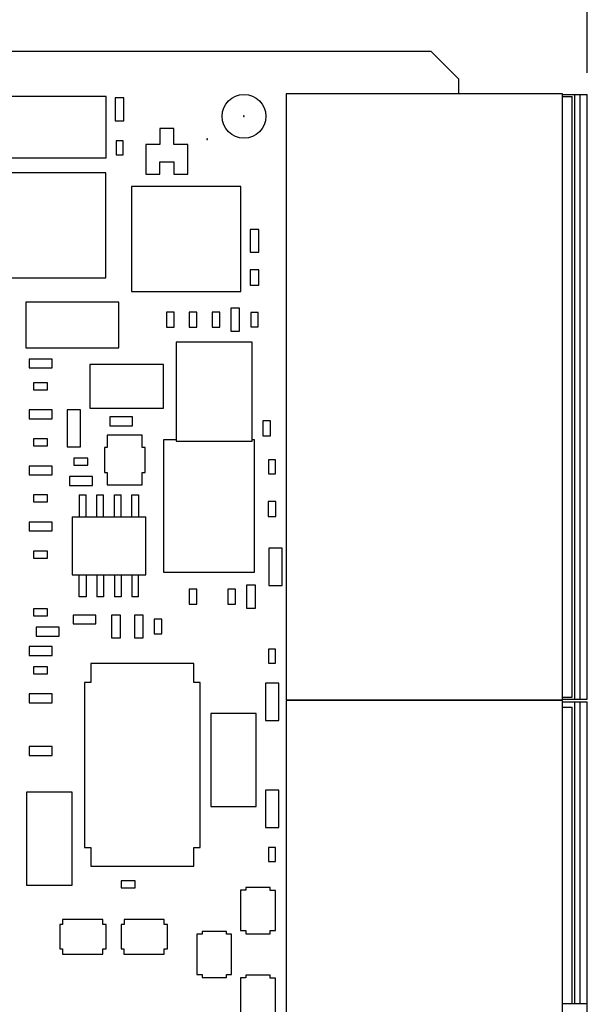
# Model space of a CAD drawing. Header units: inches. Extents: x 0 to 34, y 0 to 22.
# Tile 53 of 55: x 25.4 to 27, y 15.3 to 18.1. Entities that reach past the tile are written whole.
import ezdxf

# ---------------------------------------------------------------- set-up
doc = ezdxf.new("R2010")
doc.units = ezdxf.units.IN
doc.header["$LTSCALE"] = 1.87
doc.header["$MEASUREMENT"] = 0
doc.layers.get('0').update_dxf_attribs({"linetype": 'CONTINUOUS'})
doc.layers.add('DIMENSIONS', color=7, linetype='CONTINUOUS')
doc.styles.get("Standard").update_dxf_attribs({"font": 'txt', "width": 0.8})
doc.dimstyles.new('DIMSTYLE_1', dxfattribs={"dimtxt": 0.125, "dimasz": 0.18, "dimexe": 0.18, "dimexo": 0.0625, "dimgap": 0.09, "dimtad": 0, "dimtih": 1, "dimtoh": 1, "dimdec": 3, "dimzin": 4, "dimdsep": 46, "dimtxsty": 'STANDARD', "dimblk": '_FILLED', "dimblk1": '_FILLED', "dimblk2": '_FILLED', "dimcen": 0.09, "dimadec": 0, "dimazin": 0, "dimtp": 0.005, "dimtm": 0.005, "dimtfac": 1, "dimtdec": 3, "dimtofl": 0, "dimtmove": 0, "dimatfit": 3, "dimldrblk": '_FILLED', "dimfxl": 1, "dimtolj": 1, "dimtzin": 4, "dimarcsym": 0})

# ---------------------------------------------------------------- blocks, each defined once
blk = doc.blocks.new('_FILLED')
at = {"color": 0, "linetype": 'BYBLOCK'}
blk.add_solid([(0, 0), (-1, 0.174), (-1, -0.174)], dxfattribs=at)
blk = doc.blocks.new('*D6')
at = {"layer": 'DIMENSIONS', "color": 2, "linetype": 'CONTINUOUS'}
for p, q in [((19.9451, 17.6973), (19.9451, 19.3298)), ((26.9837, 17.945), (26.9837, 19.3298)), ((19.9451, 19.2048), (22.6075, 19.2048)), ((26.9837, 19.2048), (24.1575, 19.2048))]:
    blk.add_line(p, q, dxfattribs=at)
at = {"layer": 'DIMENSIONS', "color": 2, "linetype": 'CONTINUOUS', "xscale": 0.18, "yscale": 0.18, "zscale": 0.18, "rotation": 180}
blk.add_blockref('_FILLED', (19.9451, 19.2048), dxfattribs=at)
at = {"layer": 'DIMENSIONS', "color": 2, "linetype": 'CONTINUOUS', "xscale": 0.18, "yscale": 0.18, "zscale": 0.18}
blk.add_blockref('_FILLED', (26.9837, 19.2048), dxfattribs=at)
at = {"layer": 'DIMENSIONS', "color": 2, "linetype": 'CONTINUOUS', "width": 0.8}
for s, p in [('7.039', (22.67, 19.1423)), ('[', (23.295, 19.1423)), ('178.78', (23.395, 19.1423)), (']', (23.995, 19.1423))]:
    blk.add_text(s, height=0.125, dxfattribs=at).set_placement(p)

msp = doc.modelspace()

# ---------------------------------------------------------------- linework, layer by layer
at = {"color": 7, "linetype": 'CONTINUOUS'}
for p, q in [((26.5385, 18.0056), (20.2375, 18.0056)), ((26.5385, 18.0056), (26.6175, 17.9266)), ((26.6175, 17.8851), (26.6175, 17.9266)), ((25.611, 17.8771), (25.24, 17.8771)), ((25.611, 17.7021), (25.611, 17.8771)), ((25.6621, 17.8731), (25.6369, 17.8731)), ((25.6369, 17.8731), (25.6369, 17.8081)), ((25.6621, 17.8081), (25.6621, 17.8731)), ((26.9126, 17.8851), (26.1252, 17.8851)), ((26.1252, 17.8851), (26.1252, 16.1568)), ((26.9126, 16.1568), (26.9126, 17.8851)), ((26.9126, 17.8825), (26.9837, 17.8825)), ((26.9126, 17.8766), (26.9404, 17.8766)), ((26.9404, 16.164), (26.9404, 17.8766)), ((26.9483, 16.1581), (26.9483, 17.8825)), ((26.9637, 16.1581), (26.9637, 17.8825)), ((26.9837, 16.1581), (26.9837, 17.8825)), ((25.6369, 17.8081), (25.6621, 17.8081)), ((26.0055, 17.8216), (26.0035, 17.8216)), ((26.0035, 17.8216), (26.0035, 17.8196)), ((26.0035, 17.8196), (26.0055, 17.8196)), ((26.0055, 17.8196), (26.0055, 17.8216)), ((25.8045, 17.7856), (25.7645, 17.7856)), ((25.7645, 17.7856), (25.7645, 17.7406)), ((25.8045, 17.7406), (25.8045, 17.7856)), ((25.6595, 17.7506), (25.6395, 17.7506)), ((25.6395, 17.7506), (25.6395, 17.7106)), ((25.6595, 17.7106), (25.6595, 17.7506)), ((25.9005, 17.7566), (25.8985, 17.7566)), ((25.8985, 17.7566), (25.8985, 17.7546)), ((25.8985, 17.7546), (25.9005, 17.7546)), ((25.9005, 17.7546), (25.9005, 17.7566)), ((25.7645, 17.7406), (25.7245, 17.7406)), ((25.7245, 17.7406), (25.7245, 17.6556)), ((25.8445, 17.7406), (25.8045, 17.7406)), ((25.8445, 17.6556), (25.8445, 17.7406)), ((25.24, 17.7021), (25.611, 17.7021)), ((25.6395, 17.7106), (25.6595, 17.7106)), ((25.7645, 17.6906), (25.8045, 17.6906)), ((25.7645, 17.6556), (25.7645, 17.6906)), ((25.8045, 17.6906), (25.8045, 17.6556)), ((25.6105, 17.6596), (25.3305, 17.6596)), ((25.6105, 17.3596), (25.6105, 17.6596)), ((25.7245, 17.6556), (25.7645, 17.6556)), ((25.8045, 17.6556), (25.8445, 17.6556)), ((25.9955, 17.6206), (25.6835, 17.6206)), ((25.6835, 17.6206), (25.6835, 17.3206)), ((25.9955, 17.3206), (25.9955, 17.6206)), ((26.0471, 17.4981), (26.0219, 17.4981)), ((26.0219, 17.4981), (26.0219, 17.4331)), ((26.0471, 17.4331), (26.0471, 17.4981)), ((26.0219, 17.4331), (26.0471, 17.4331)), ((26.0465, 17.3826), (26.0225, 17.3826)), ((26.0225, 17.3826), (26.0225, 17.3386)), ((26.0465, 17.3386), (26.0465, 17.3826)), ((25.3305, 17.3596), (25.6105, 17.3596)), ((26.0225, 17.3386), (26.0465, 17.3386)), ((25.6835, 17.3206), (25.9955, 17.3206)), ((25.6475, 17.2906), (25.3825, 17.2906)), ((25.3825, 17.2906), (25.3825, 17.1606)), ((25.6475, 17.1606), (25.6475, 17.2906)), ((25.9921, 17.2731), (25.9669, 17.2731)), ((25.9669, 17.2731), (25.9669, 17.2081)), ((25.9921, 17.2081), (25.9921, 17.2731)), ((25.8055, 17.2616), (25.7835, 17.2616)), ((25.7835, 17.2616), (25.7835, 17.2196)), ((25.8055, 17.2196), (25.8055, 17.2616)), ((25.8705, 17.2616), (25.8485, 17.2616)), ((25.8485, 17.2616), (25.8485, 17.2196)), ((25.8705, 17.2196), (25.8705, 17.2616)), ((25.9355, 17.2616), (25.9135, 17.2616)), ((25.9135, 17.2616), (25.9135, 17.2196)), ((25.9355, 17.2196), (25.9355, 17.2616)), ((26.0445, 17.2606), (26.0245, 17.2606)), ((26.0245, 17.2606), (26.0245, 17.2206)), ((26.0445, 17.2206), (26.0445, 17.2606)), ((25.7835, 17.2196), (25.8055, 17.2196)), ((25.8485, 17.2196), (25.8705, 17.2196)), ((25.9135, 17.2196), (25.9355, 17.2196)), ((26.0245, 17.2206), (26.0445, 17.2206)), ((25.9669, 17.2081), (25.9921, 17.2081)), ((25.3825, 17.1606), (25.6475, 17.1606)), ((26.028, 17.1766), (25.811, 17.1766)), ((25.811, 17.1766), (25.811, 16.8936)), ((26.028, 16.8936), (26.028, 17.1766)), ((25.457, 17.1281), (25.392, 17.1281)), ((25.392, 17.1281), (25.392, 17.1031)), ((25.392, 17.1031), (25.457, 17.1031)), ((25.457, 17.1031), (25.457, 17.1281)), ((25.7745, 17.1126), (25.5645, 17.1126)), ((25.5645, 17.1126), (25.5645, 16.9886)), ((25.7745, 16.9886), (25.7745, 17.1126)), ((25.4445, 17.0606), (25.4045, 17.0606)), ((25.4045, 17.0606), (25.4045, 17.0406)), ((25.4445, 17.0406), (25.4445, 17.0606)), ((25.4045, 17.0406), (25.4445, 17.0406)), ((25.457, 16.9832), (25.392, 16.9832)), ((25.392, 16.9832), (25.392, 16.958)), ((25.457, 16.958), (25.457, 16.9832)), ((25.5385, 16.9836), (25.5005, 16.9836)), ((25.5005, 16.9836), (25.5005, 16.8776)), ((25.5385, 16.8776), (25.5385, 16.9836)), ((25.5645, 16.9886), (25.7745, 16.9886)), ((25.687, 16.9632), (25.622, 16.9632)), ((25.622, 16.9632), (25.622, 16.938)), ((25.687, 16.938), (25.687, 16.9632)), ((25.392, 16.958), (25.457, 16.958)), ((25.622, 16.938), (25.687, 16.938)), ((26.0805, 16.9516), (26.0585, 16.9516)), ((26.0585, 16.9516), (26.0585, 16.9096)), ((26.0805, 16.9096), (26.0805, 16.9516)), ((25.7145, 16.9116), (25.6145, 16.9116)), ((25.6145, 16.9116), (25.6145, 16.8761)), ((25.7145, 16.8761), (25.7145, 16.9116)), ((26.0585, 16.9096), (26.0805, 16.9096)), ((25.4445, 16.9006), (25.4045, 16.9006)), ((25.4045, 16.9006), (25.4045, 16.8806)), ((25.4045, 16.8806), (25.4445, 16.8806)), ((25.4445, 16.8806), (25.4445, 16.9006)), ((25.5005, 16.8776), (25.5385, 16.8776)), ((25.811, 16.8981), (25.7745, 16.8981)), ((25.7745, 16.8981), (25.7745, 16.5201)), ((25.811, 16.8936), (26.028, 16.8936)), ((26.0345, 16.8981), (26.028, 16.8981)), ((26.0345, 16.5201), (26.0345, 16.8981)), ((25.6145, 16.8761), (25.6065, 16.8761)), ((25.6065, 16.8761), (25.6065, 16.8051)), ((25.7225, 16.8761), (25.7145, 16.8761)), ((25.7225, 16.8051), (25.7225, 16.8761)), ((25.457, 16.8232), (25.392, 16.8232)), ((25.392, 16.8232), (25.392, 16.798)), ((25.457, 16.798), (25.457, 16.8232)), ((25.5595, 16.8456), (25.5195, 16.8456)), ((25.5195, 16.8456), (25.5195, 16.8256)), ((25.5195, 16.8256), (25.5595, 16.8256)), ((25.5595, 16.8256), (25.5595, 16.8456)), ((26.0945, 16.8406), (26.0745, 16.8406)), ((26.0745, 16.8406), (26.0745, 16.8006)), ((26.0945, 16.8006), (26.0945, 16.8406)), ((25.392, 16.798), (25.457, 16.798)), ((25.572, 16.7932), (25.507, 16.7932)), ((25.507, 16.7932), (25.507, 16.768)), ((25.572, 16.768), (25.572, 16.7932)), ((25.6065, 16.8051), (25.6145, 16.8051)), ((25.6145, 16.8051), (25.6145, 16.7696)), ((25.7145, 16.8051), (25.7225, 16.8051)), ((25.7145, 16.7696), (25.7145, 16.8051)), ((26.0745, 16.8006), (26.0945, 16.8006)), ((25.507, 16.768), (25.572, 16.768)), ((25.6145, 16.7696), (25.7145, 16.7696)), ((25.4445, 16.7406), (25.4045, 16.7406)), ((25.4045, 16.7406), (25.4045, 16.7206)), ((25.4445, 16.7206), (25.4445, 16.7406)), ((25.5349, 16.7411), (25.5541, 16.7411)), ((25.5349, 16.7411), (25.5349, 16.6781)), ((25.5541, 16.6781), (25.5541, 16.7411)), ((25.5849, 16.7411), (25.6041, 16.7411)), ((25.5849, 16.6781), (25.5849, 16.7411)), ((25.6041, 16.6781), (25.6041, 16.7411)), ((25.6349, 16.7411), (25.6541, 16.7411)), ((25.6349, 16.6781), (25.6349, 16.7411)), ((25.6541, 16.6781), (25.6541, 16.7411)), ((25.6849, 16.7411), (25.7041, 16.7411)), ((25.6849, 16.6781), (25.6849, 16.7411)), ((25.7041, 16.7411), (25.7041, 16.6781)), ((25.4045, 16.7206), (25.4445, 16.7206)), ((26.0955, 16.7216), (26.0735, 16.7216)), ((26.0735, 16.7216), (26.0735, 16.6796)), ((26.0955, 16.6796), (26.0955, 16.7216)), ((25.457, 16.6632), (25.392, 16.6632)), ((25.392, 16.6632), (25.392, 16.638)), ((25.457, 16.638), (25.457, 16.6632)), ((25.5145, 16.6781), (25.7245, 16.6781)), ((25.5145, 16.6781), (25.5145, 16.5131)), ((25.7245, 16.5131), (25.7245, 16.6781)), ((26.0735, 16.6796), (26.0955, 16.6796)), ((25.392, 16.638), (25.457, 16.638)), ((25.4445, 16.5806), (25.4045, 16.5806)), ((25.4045, 16.5806), (25.4045, 16.5606)), ((25.4445, 16.5606), (25.4445, 16.5806)), ((26.1135, 16.5886), (26.0755, 16.5886)), ((26.0755, 16.5886), (26.0755, 16.4826)), ((26.1135, 16.4826), (26.1135, 16.5886)), ((25.4045, 16.5606), (25.4445, 16.5606)), ((25.5145, 16.5131), (25.7245, 16.5131)), ((25.5349, 16.4501), (25.5349, 16.5131)), ((25.5541, 16.5131), (25.5541, 16.4501)), ((25.5849, 16.5131), (25.5849, 16.4501)), ((25.6041, 16.5131), (25.6041, 16.4501)), ((25.6349, 16.5131), (25.6349, 16.4501)), ((25.6541, 16.5131), (25.6541, 16.4501)), ((25.6849, 16.5131), (25.6849, 16.4501)), ((25.7041, 16.4501), (25.7041, 16.5131)), ((25.7745, 16.5201), (26.0345, 16.5201)), ((25.8705, 16.4716), (25.8485, 16.4716)), ((25.8485, 16.4716), (25.8485, 16.4296)), ((25.8705, 16.4296), (25.8705, 16.4716)), ((25.9805, 16.4716), (25.9585, 16.4716)), ((25.9585, 16.4716), (25.9585, 16.4296)), ((25.9805, 16.4296), (25.9805, 16.4716)), ((26.0371, 16.4831), (26.0119, 16.4831)), ((26.0119, 16.4831), (26.0119, 16.4181)), ((26.0371, 16.4181), (26.0371, 16.4831)), ((26.0755, 16.4826), (26.1135, 16.4826)), ((25.5541, 16.4501), (25.5349, 16.4501)), ((25.6041, 16.4501), (25.5849, 16.4501)), ((25.6541, 16.4501), (25.6349, 16.4501)), ((25.7041, 16.4501), (25.6849, 16.4501)), ((25.8485, 16.4296), (25.8705, 16.4296)), ((25.9585, 16.4296), (25.9805, 16.4296)), ((25.4445, 16.4156), (25.4045, 16.4156)), ((25.4045, 16.4156), (25.4045, 16.3956)), ((25.4445, 16.3956), (25.4445, 16.4156)), ((26.0119, 16.4181), (26.0371, 16.4181)), ((25.4045, 16.3956), (25.4445, 16.3956)), ((25.582, 16.3981), (25.517, 16.3981)), ((25.517, 16.3981), (25.517, 16.3731)), ((25.517, 16.3731), (25.582, 16.3731)), ((25.582, 16.3731), (25.582, 16.3981)), ((25.652, 16.3981), (25.627, 16.3981)), ((25.627, 16.3981), (25.627, 16.3331)), ((25.652, 16.3331), (25.652, 16.3981)), ((25.717, 16.3981), (25.692, 16.3981)), ((25.692, 16.3981), (25.692, 16.3331)), ((25.717, 16.3331), (25.717, 16.3981)), ((25.7705, 16.3866), (25.7485, 16.3866)), ((25.7485, 16.3866), (25.7485, 16.3446)), ((25.7705, 16.3446), (25.7705, 16.3866)), ((25.477, 16.3632), (25.412, 16.3632)), ((25.412, 16.3632), (25.412, 16.338)), ((25.477, 16.338), (25.477, 16.3632)), ((25.7485, 16.3446), (25.7705, 16.3446)), ((25.412, 16.338), (25.477, 16.338)), ((25.627, 16.3331), (25.652, 16.3331)), ((25.692, 16.3331), (25.717, 16.3331)), ((25.457, 16.3082), (25.392, 16.3082)), ((25.392, 16.3082), (25.392, 16.283)), ((25.457, 16.283), (25.457, 16.3082)), ((26.0945, 16.3006), (26.0745, 16.3006)), ((26.0745, 16.3006), (26.0745, 16.2606)), ((26.0945, 16.2606), (26.0945, 16.3006)), ((25.392, 16.283), (25.457, 16.283)), ((25.8615, 16.2596), (25.5675, 16.2596)), ((25.5675, 16.2596), (25.5675, 16.2056)), ((25.8615, 16.2056), (25.8615, 16.2596)), ((26.0745, 16.2606), (26.0945, 16.2606)), ((25.4445, 16.2506), (25.4045, 16.2506)), ((25.4045, 16.2506), (25.4045, 16.2306)), ((25.4445, 16.2306), (25.4445, 16.2506)), ((25.4045, 16.2306), (25.4445, 16.2306)), ((25.5675, 16.2056), (25.5495, 16.2056)), ((25.5495, 16.2056), (25.5495, 15.7356)), ((25.8795, 16.2056), (25.8615, 16.2056)), ((25.8795, 15.7356), (25.8795, 16.2056)), ((26.1035, 16.2036), (26.0655, 16.2036)), ((26.0655, 16.2036), (26.0655, 16.0976)), ((26.1035, 16.0976), (26.1035, 16.2036)), ((25.457, 16.1732), (25.392, 16.1732)), ((25.392, 16.1732), (25.392, 16.148)), ((25.392, 16.148), (25.457, 16.148)), ((25.457, 16.148), (25.457, 16.1732)), ((26.1252, 16.1568), (26.9126, 16.1568)), ((26.9126, 16.1548), (26.1252, 16.1548)), ((26.1252, 16.1548), (26.1252, 14.1863)), ((26.6175, 16.1548), (26.6175, 16.1568)), ((26.9126, 16.164), (26.9404, 16.164)), ((26.9126, 16.1581), (26.9837, 16.1581)), ((26.9126, 15.2305), (26.9126, 16.1548)), ((26.9126, 16.1508), (26.9837, 16.1508)), ((26.9483, 15.2905), (26.9483, 16.1508)), ((26.9637, 15.2905), (26.9637, 16.1508)), ((26.9837, 15.2305), (26.9837, 16.1508)), ((26.9126, 16.135), (26.9404, 16.135)), ((26.9404, 15.2905), (26.9404, 16.135)), ((26.0395, 16.1176), (25.9095, 16.1176)), ((25.9095, 16.1176), (25.9095, 15.8526)), ((26.0395, 15.8526), (26.0395, 16.1176)), ((26.0655, 16.0976), (26.1035, 16.0976)), ((25.457, 16.0232), (25.392, 16.0232)), ((25.392, 16.0232), (25.392, 15.998)), ((25.457, 15.998), (25.457, 16.0232)), ((25.392, 15.998), (25.457, 15.998)), ((26.1035, 15.8986), (26.0655, 15.8986)), ((26.0655, 15.8986), (26.0655, 15.7926)), ((26.1035, 15.7926), (26.1035, 15.8986)), ((25.5145, 15.8926), (25.3845, 15.8926)), ((25.3845, 15.8926), (25.3845, 15.6276)), ((25.5145, 15.6276), (25.5145, 15.8926)), ((25.9095, 15.8526), (26.0395, 15.8526)), ((26.0655, 15.7926), (26.1035, 15.7926)), ((25.5495, 15.7356), (25.5675, 15.7356)), ((25.5675, 15.7356), (25.5675, 15.6816)), ((25.8615, 15.7356), (25.8795, 15.7356)), ((25.8615, 15.6816), (25.8615, 15.7356)), ((26.0945, 15.7356), (26.0745, 15.7356)), ((26.0745, 15.7356), (26.0745, 15.6956)), ((26.0945, 15.6956), (26.0945, 15.7356)), ((25.5675, 15.6816), (25.8615, 15.6816)), ((26.0745, 15.6956), (26.0945, 15.6956)), ((25.3845, 15.6276), (25.5145, 15.6276)), ((25.6945, 15.6406), (25.6545, 15.6406)), ((25.6545, 15.6406), (25.6545, 15.6206)), ((25.6545, 15.6206), (25.6945, 15.6206)), ((25.6945, 15.6206), (25.6945, 15.6406)), ((26.0101, 15.6132), (25.995, 15.6131)), ((25.995, 15.6131), (25.995, 15.4981)), ((26.0794, 15.6211), (26.01, 15.6211)), ((26.01, 15.6211), (26.0101, 15.6132)), ((26.0794, 15.6129), (26.0794, 15.6211)), ((26.094, 15.6129), (26.0794, 15.6129)), ((26.094, 15.4981), (26.094, 15.6129)), ((25.602, 15.5301), (25.4873, 15.5301)), ((25.4873, 15.5301), (25.4873, 15.5154)), ((25.602, 15.5154), (25.602, 15.5301)), ((25.777, 15.5301), (25.6623, 15.5301)), ((25.6623, 15.5301), (25.6623, 15.5154)), ((25.777, 15.5154), (25.777, 15.5301)), ((25.4873, 15.5154), (25.479, 15.5154)), ((25.479, 15.5154), (25.479, 15.4461)), ((25.611, 15.5154), (25.602, 15.5154)), ((25.611, 15.4461), (25.611, 15.5154)), ((25.6623, 15.5154), (25.654, 15.5154)), ((25.654, 15.5154), (25.654, 15.4461)), ((25.786, 15.5154), (25.777, 15.5154)), ((25.786, 15.4461), (25.786, 15.5154)), ((25.8851, 15.4882), (25.87, 15.4881)), ((25.87, 15.4881), (25.87, 15.3731)), ((25.9544, 15.4961), (25.885, 15.4961)), ((25.885, 15.4961), (25.8851, 15.4882)), ((25.9544, 15.4879), (25.9544, 15.4961)), ((25.969, 15.4879), (25.9544, 15.4879)), ((25.969, 15.3731), (25.969, 15.4879)), ((25.995, 15.4981), (26.01, 15.4981)), ((26.01, 15.4981), (26.01, 15.4891)), ((26.01, 15.4891), (26.0794, 15.4891)), ((26.0794, 15.4981), (26.094, 15.4981)), ((26.0794, 15.4891), (26.0794, 15.4981)), ((25.479, 15.4461), (25.4869, 15.4461)), ((25.4869, 15.4461), (25.487, 15.4311)), ((25.602, 15.4461), (25.611, 15.4461)), ((25.602, 15.4311), (25.602, 15.4461)), ((25.654, 15.4461), (25.6619, 15.4461)), ((25.6619, 15.4461), (25.662, 15.4311)), ((25.777, 15.4461), (25.786, 15.4461)), ((25.777, 15.4311), (25.777, 15.4461)), ((25.487, 15.4311), (25.602, 15.4311)), ((25.662, 15.4311), (25.777, 15.4311)), ((25.87, 15.3731), (25.885, 15.3731)), ((25.885, 15.3731), (25.885, 15.3641)), ((25.885, 15.3641), (25.9544, 15.3641)), ((25.9544, 15.3731), (25.969, 15.3731)), ((25.9544, 15.3641), (25.9544, 15.3731)), ((26.0101, 15.3632), (25.995, 15.3631)), ((25.995, 15.3631), (25.995, 15.2481)), ((26.0794, 15.3711), (26.01, 15.3711)), ((26.01, 15.3711), (26.0101, 15.3632)), ((26.0794, 15.3629), (26.0794, 15.3711)), ((26.094, 15.3629), (26.0794, 15.3629)), ((26.094, 15.2481), (26.094, 15.3629)), ((26.9126, 15.2905), (26.9837, 15.2905))]:
    msp.add_line(p, q, dxfattribs=at)
msp.add_circle((26.0045, 17.8206), 0.0625, dxfattribs=at)

# ---------------------------------------------------------------- dimensions: what is measured, and where the dimension line sits
at = {"layer": 'DIMENSIONS', "color": 2, "linetype": 'CONTINUOUS'}
dim = msp.add_linear_dim(base=(26.9837, 19.2048), p1=(19.9451, 17.6973), p2=(26.9837, 17.945), dimstyle='DIMSTYLE_1', dxfattribs=at)
dim.commit()
dim.dimension.update_dxf_attribs({"geometry": '*D6', "text_midpoint": (23.3825, 19.2048), "dimtype": 160})

doc.saveas('drawing.dxf')
